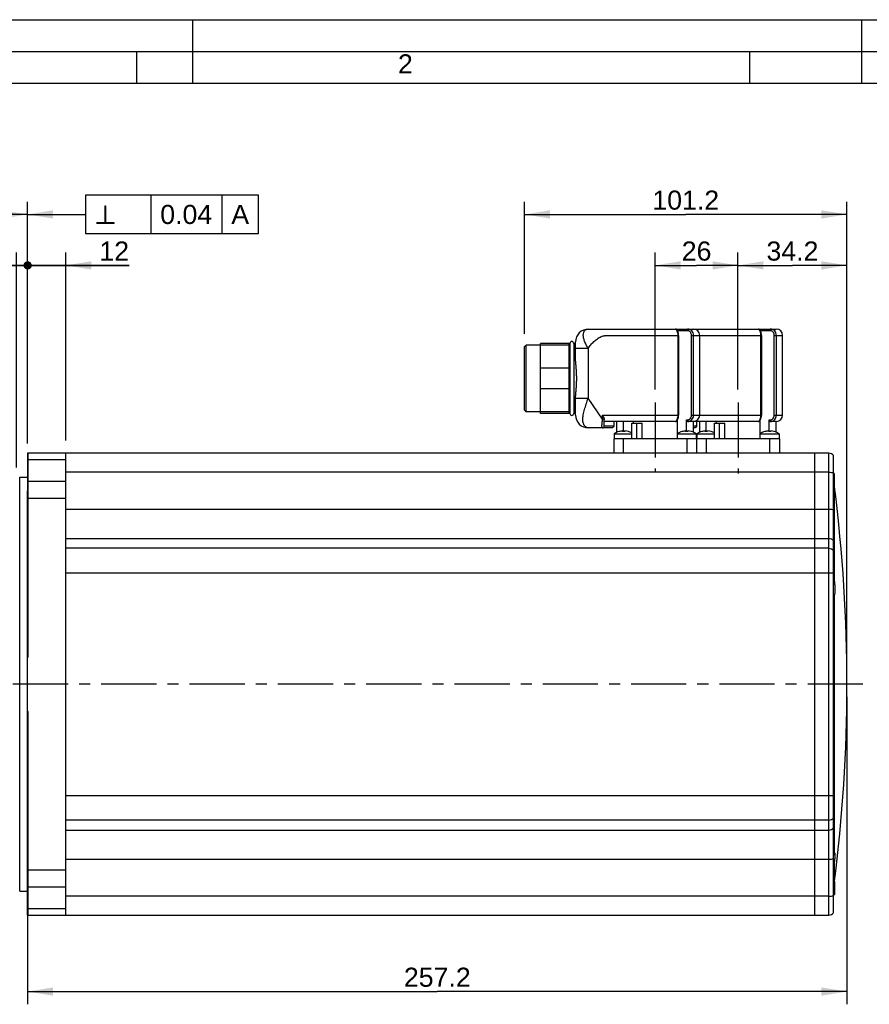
# Model space of a CAD drawing. Header units: millimetres. Extents: x 0 to 420, y 0 to 297.
# Tile 27 of 44: x 103 to 236, y 142 to 297. Entities that reach past the tile are written whole.
import ezdxf

# ---------------------------------------------------------------- set-up
doc = ezdxf.new("R2010")
doc.units = ezdxf.units.MM
doc.header["$LTSCALE"] = 23.1
doc.linetypes.add('CENTER', pattern=[0.6, 0.375, -0.075, 0.075, -0.075])
doc.layers.get('0').update_dxf_attribs({"linetype": 'CONTINUOUS'})
for name, color, linetype in [('AXIS', 7, 'CONTINUOUS'), ('COMPONENTS', 7, 'CONTINUOUS'), ('DETAIL', 7, 'CONTINUOUS'), ('DIMENSION', 7, 'CONTINUOUS')]:
    doc.layers.add(name, color=color, linetype=linetype)
doc.styles.get("Standard").update_dxf_attribs({"font": 'arial.ttf'})
doc.styles.add('TEXTSTYLE_2', font='arial.ttf')
doc.styles.add('TEXTSTYLE_4', font='gdt')
doc.dimstyles.new('DIMSTYLE_1', dxfattribs={"dimtxt": 3, "dimasz": 4, "dimexe": 0.18, "dimexo": 0.0625, "dimgap": 0.09, "dimtad": 1, "dimlfac": 2, "dimdsep": 46, "dimtxsty": 'STANDARD', "dimblk": '_FILLED', "dimblk1": '_FILLED', "dimblk2": '_FILLED', "dimcen": 0.09, "dimadec": 0, "dimazin": 0, "dimtp": 0.1, "dimtm": 0.1, "dimtfac": 1, "dimtofl": 0, "dimtmove": 0, "dimatfit": 3, "dimldrblk": '_FILLED', "dimfxl": 1, "dimtolj": 1, "dimarcsym": 0})
doc.dimstyles.new('DIMSTYLE_2', dxfattribs={"dimtxt": 3, "dimasz": 4, "dimexe": 0.18, "dimexo": 0.0625, "dimgap": 0.09, "dimtad": 1, "dimlfac": 2, "dimdsep": 46, "dimtxsty": 'STANDARD', "dimblk": '_FILLED', "dimblk1": '_FILLED', "dimblk2": '_FILLED', "dimcen": 0.09, "dimadec": 0, "dimazin": 0, "dimtp": 0.2, "dimtm": 0.2, "dimtfac": 1, "dimtofl": 0, "dimtmove": 0, "dimatfit": 3, "dimldrblk": '_FILLED', "dimfxl": 1, "dimtolj": 1, "dimarcsym": 0})
doc.dimstyles.new('DIMSTYLE_3', dxfattribs={"dimtxt": 3, "dimasz": 4, "dimexe": 0.18, "dimexo": 0.0625, "dimgap": 0.09, "dimtad": 1, "dimlfac": 2, "dimdsep": 46, "dimtxsty": 'STANDARD', "dimblk": '_FILLED', "dimblk1": '_FILLED', "dimblk2": '_FILLED', "dimcen": 0.09, "dimadec": 0, "dimazin": 0, "dimtp": 0.5, "dimtm": 0.5, "dimtfac": 1, "dimtofl": 0, "dimtmove": 0, "dimatfit": 3, "dimldrblk": '_FILLED', "dimfxl": 1, "dimtolj": 1, "dimarcsym": 0})
doc.dimstyles.new('DIMSTYLE_4', dxfattribs={"dimtxt": 3, "dimasz": 4, "dimexe": 0.18, "dimexo": 0.0625, "dimgap": 0.09, "dimtad": 1, "dimlfac": 2, "dimdsep": 46, "dimtxsty": 'STANDARD', "dimblk": '_FILLED', "dimblk1": '_FILLED', "dimblk2": '_FILLED', "dimcen": 0.09, "dimadec": 0, "dimazin": 0, "dimtp": 0.3, "dimtm": 0.3, "dimtfac": 1, "dimtofl": 0, "dimtmove": 0, "dimatfit": 3, "dimldrblk": '_FILLED', "dimfxl": 1, "dimtolj": 1, "dimarcsym": 0})
doc.dimstyles.get("Standard").update_dxf_attribs({"dimtxt": 3, "dimasz": 4, "dimexe": 0.18, "dimexo": 0.0625, "dimgap": 0.09, "dimtad": 1, "dimdec": 3, "dimdsep": 46, "dimtxsty": 'STANDARD', "dimblk": '_FILLED', "dimblk1": '_FILLED', "dimblk2": '_FILLED', "dimcen": 0.09, "dimadec": 0, "dimazin": 0, "dimtol": 1, "dimtp": 0.001, "dimtm": 0.001, "dimtfac": 1, "dimtdec": 3, "dimtofl": 0, "dimtmove": 0, "dimatfit": 3, "dimldrblk": '_FILLED', "dimfxl": 1, "dimtolj": 1, "dimarcsym": 0})

# ---------------------------------------------------------------- blocks, each defined once
blk = doc.blocks.new('_FILLED')
at = {"color": 0, "linetype": 'BYBLOCK'}
blk.add_solid([(0, 0), (-1, 0.1625), (-1, -0.1625)], dxfattribs=at)
blk = doc.blocks.new('_DOT')
at = {"color": 0, "linetype": 'BYBLOCK'}
blk.add_line((-0.1625, 0), (-1, 0), dxfattribs=at)
at = {"color": 0, "linetype": 'BYBLOCK', "const_width": 0.1625}
blk.add_lwpolyline([(-0.08125, 0, 1), (0.08125, 0, 1)], format="xyb", close=True, dxfattribs=at)
blk = doc.blocks.new('*D0')
at = {"layer": 'DIMENSION', "color": 2, "linetype": 'CONTINUOUS'}
for p, q in [((102.38, 226.68), (102.38, 260.43)), ((104.13, 230.64), (104.13, 260.43)), ((102.38, 258.43), (91.91, 258.43)), ((91.91, 258.43), (103.26, 258.43)), ((110.13, 258.43), (103.26, 258.43)), ((104.13, 258.43), (110.13, 258.43))]:
    blk.add_line(p, q, dxfattribs=at)
at = {"layer": 'DIMENSION', "color": 2, "linetype": 'CONTINUOUS', "xscale": 4, "yscale": 4, "zscale": 4}
blk.add_blockref('_FILLED', (102.38, 258.43), dxfattribs=at)
at = {"layer": 'DIMENSION', "color": 2, "linetype": 'CONTINUOUS', "xscale": 4, "yscale": 4, "zscale": 4, "rotation": 180}
blk.add_blockref('_DOT', (104.13, 258.43), dxfattribs=at)
at = {"layer": 'DIMENSION', "color": 2, "linetype": 'CONTINUOUS', "insert": (97.73, 262.18), "char_height": 3, "width": 5.8216, "attachment_point": 3, "line_spacing_factor": 0.9}
blk.add_mtext('3.5', dxfattribs=at)
blk = doc.blocks.new('*D1')
at = {"layer": 'DIMENSION', "color": 2, "linetype": 'CONTINUOUS'}
for p, q in [((104.13, 230.46), (104.13, 260.43)), ((110.13, 230.93), (110.13, 260.43)), ((104.13, 258.43), (98.13, 258.43)), ((98.13, 258.43), (107.13, 258.43)), ((120.06, 258.43), (107.13, 258.43)), ((110.13, 258.43), (120.06, 258.43))]:
    blk.add_line(p, q, dxfattribs=at)
at = {"layer": 'DIMENSION', "color": 2, "linetype": 'CONTINUOUS', "xscale": 4, "yscale": 4, "zscale": 4}
blk.add_blockref('_DOT', (104.13, 258.43), dxfattribs=at)
at = {"layer": 'DIMENSION', "color": 2, "linetype": 'CONTINUOUS', "xscale": 4, "yscale": 4, "zscale": 4, "rotation": 180}
blk.add_blockref('_FILLED', (110.13, 258.43), dxfattribs=at)
at = {"layer": 'DIMENSION', "color": 2, "linetype": 'CONTINUOUS', "insert": (115.39, 262.18), "char_height": 3, "width": 4.6617, "attachment_point": 1, "line_spacing_factor": 0.9}
blk.add_mtext('12', dxfattribs=at)
blk = doc.blocks.new('*D6')
at = {"layer": 'DIMENSION', "color": 2, "linetype": 'CONTINUOUS'}
for p, q in [((79.13, 200.39), (79.13, 268.43)), ((104.13, 230.46), (104.13, 268.43)), ((79.13, 266.43), (91.63, 266.43)), ((104.13, 266.43), (91.63, 266.43))]:
    blk.add_line(p, q, dxfattribs=at)
at = {"layer": 'DIMENSION', "color": 2, "linetype": 'CONTINUOUS', "xscale": 4, "yscale": 4, "zscale": 4, "rotation": 180}
blk.add_blockref('_FILLED', (79.13, 266.43), dxfattribs=at)
at = {"layer": 'DIMENSION', "color": 2, "linetype": 'CONTINUOUS', "xscale": 4, "yscale": 4, "zscale": 4}
blk.add_blockref('_FILLED', (104.13, 266.43), dxfattribs=at)
at = {"layer": 'DIMENSION', "color": 2, "linetype": 'CONTINUOUS', "insert": (91.63, 270.18), "char_height": 3, "width": 4.6617, "attachment_point": 2, "line_spacing_factor": 0.9}
blk.add_mtext('50', dxfattribs=at)
blk = doc.blocks.new('*D8')
at = {"layer": 'DIMENSION', "color": 2, "linetype": 'CONTINUOUS'}
for p, q in [((232.73, 190.68), (232.73, 142.43)), ((104.13, 157.42), (104.13, 142.43)), ((104.13, 144.43), (168.43, 144.43)), ((232.73, 144.43), (168.43, 144.43))]:
    blk.add_line(p, q, dxfattribs=at)
at = {"layer": 'DIMENSION', "color": 2, "linetype": 'CONTINUOUS', "xscale": 4, "yscale": 4, "zscale": 4, "rotation": 180}
blk.add_blockref('_FILLED', (104.13, 144.43), dxfattribs=at)
at = {"layer": 'DIMENSION', "color": 2, "linetype": 'CONTINUOUS', "xscale": 4, "yscale": 4, "zscale": 4}
blk.add_blockref('_FILLED', (232.73, 144.43), dxfattribs=at)
at = {"layer": 'DIMENSION', "color": 2, "linetype": 'CONTINUOUS', "insert": (168.43, 148.18), "char_height": 3, "width": 10.4833, "attachment_point": 2, "line_spacing_factor": 0.9}
blk.add_mtext('257.2', dxfattribs=at)
blk = doc.blocks.new('*D9')
at = {"layer": 'DIMENSION', "color": 2, "linetype": 'CONTINUOUS'}
for p, q in [((215.63, 238.93), (215.63, 260.43)), ((232.73, 194.68), (232.73, 260.43)), ((215.63, 258.43), (224.18, 258.43)), ((232.73, 258.43), (224.18, 258.43))]:
    blk.add_line(p, q, dxfattribs=at)
at = {"layer": 'DIMENSION', "color": 2, "linetype": 'CONTINUOUS', "xscale": 4, "yscale": 4, "zscale": 4, "rotation": 180}
blk.add_blockref('_FILLED', (215.63, 258.43), dxfattribs=at)
at = {"layer": 'DIMENSION', "color": 2, "linetype": 'CONTINUOUS', "xscale": 4, "yscale": 4, "zscale": 4}
blk.add_blockref('_FILLED', (232.73, 258.43), dxfattribs=at)
at = {"layer": 'DIMENSION', "color": 2, "linetype": 'CONTINUOUS', "insert": (224.18, 262.18), "char_height": 3, "width": 8.1524, "attachment_point": 2, "line_spacing_factor": 0.9}
blk.add_mtext('34.2', dxfattribs=at)
blk = doc.blocks.new('*D10')
at = {"layer": 'DIMENSION', "color": 2, "linetype": 'CONTINUOUS'}
for p, q in [((202.63, 238.93), (202.63, 260.43)), ((215.63, 238.93), (215.63, 260.43)), ((202.63, 258.43), (209.13, 258.43)), ((215.63, 258.43), (209.13, 258.43))]:
    blk.add_line(p, q, dxfattribs=at)
at = {"layer": 'DIMENSION', "color": 2, "linetype": 'CONTINUOUS', "xscale": 4, "yscale": 4, "zscale": 4, "rotation": 180}
blk.add_blockref('_FILLED', (202.63, 258.43), dxfattribs=at)
at = {"layer": 'DIMENSION', "color": 2, "linetype": 'CONTINUOUS', "xscale": 4, "yscale": 4, "zscale": 4}
blk.add_blockref('_FILLED', (215.63, 258.43), dxfattribs=at)
at = {"layer": 'DIMENSION', "color": 2, "linetype": 'CONTINUOUS', "insert": (209.13, 262.18), "char_height": 3, "width": 4.6617, "attachment_point": 2, "line_spacing_factor": 0.9}
blk.add_mtext('26', dxfattribs=at)
blk = doc.blocks.new('*D11')
at = {"layer": 'DIMENSION', "color": 2, "linetype": 'CONTINUOUS'}
for p, q in [((182.13, 247.68), (182.13, 268.43)), ((232.73, 194.68), (232.73, 268.43)), ((182.13, 266.43), (207.43, 266.43)), ((232.73, 266.43), (207.43, 266.43))]:
    blk.add_line(p, q, dxfattribs=at)
at = {"layer": 'DIMENSION', "color": 2, "linetype": 'CONTINUOUS', "xscale": 4, "yscale": 4, "zscale": 4, "rotation": 180}
blk.add_blockref('_FILLED', (182.13, 266.43), dxfattribs=at)
at = {"layer": 'DIMENSION', "color": 2, "linetype": 'CONTINUOUS', "xscale": 4, "yscale": 4, "zscale": 4}
blk.add_blockref('_FILLED', (232.73, 266.43), dxfattribs=at)
at = {"layer": 'DIMENSION', "color": 2, "linetype": 'CONTINUOUS', "insert": (207.43, 270.18), "char_height": 3, "width": 10.4833, "attachment_point": 2, "line_spacing_factor": 0.9}
blk.add_mtext('101.2', dxfattribs=at)

msp = doc.modelspace()

# ---------------------------------------------------------------- linework, layer by layer
at = {"color": 2, "linetype": 'CONTINUOUS'}
for p, q in [((0, 297), (420, 297)), ((130, 297), (130, 287)), ((235, 297), (235, 287)), ((20, 292), (415, 292)), ((121.25, 287), (121.25, 292)), ((217.5, 287), (217.5, 292))]:
    msp.add_line(p, q, dxfattribs=at)
at = {"color": 7, "linetype": 'CONTINUOUS'}
msp.add_line((410, 287), (25, 287), dxfattribs=at)
at = {"layer": 'AXIS', "color": 2, "linetype": 'CENTER'}
for p, q in [((202.63062, 236.92842), (202.63062, 225.94584)), ((215.63062, 236.92842), (215.63062, 225.7822)), ((235.23095, 192.67842), (76.13062, 192.67842))]:
    msp.add_line(p, q, dxfattribs=at)
at = {"layer": 'COMPONENTS', "color": 7, "linetype": 'CONTINUOUS'}
for p, q in [((192.13062, 248.42842), (221.63062, 248.42842)), ((206.30892, 247.42842), (206.30892, 234.92842)), ((209.63062, 234.92842), (209.63062, 247.42842)), ((219.30892, 247.42842), (219.30892, 234.92842)), ((222.63062, 234.92842), (222.63062, 247.42842)), ((182.13062, 245.67841), (182.38062, 245.92841)), ((182.38062, 235.42842), (182.38062, 245.92842)), ((184.63062, 245.92842), (182.38062, 245.92842)), ((184.63062, 235.17842), (184.63062, 246.17842)), ((189.25562, 246.17842), (184.63062, 246.17842)), ((189.13062, 235.17842), (189.13062, 246.17842)), ((189.25562, 246.17842), (189.25562, 235.17842)), ((189.85562, 246.17842), (189.85562, 235.17842)), ((190.13062, 246.17842), (189.85562, 246.17842)), ((190.13062, 243.38167), (190.13062, 246.42842)), ((182.13062, 235.6785), (182.13062, 245.67833)), ((189.13062, 242.31778), (184.63062, 242.31778)), ((189.13062, 239.03906), (184.63062, 239.03906)), ((190.13062, 234.92842), (190.13062, 237.97516)), ((182.13062, 235.67842), (182.38062, 235.42842)), ((184.63062, 235.42842), (182.38062, 235.42842)), ((189.25562, 235.17842), (184.63062, 235.17842)), ((190.13062, 235.17842), (189.85562, 235.17842)), ((194.63062, 233.17842), (194.63062, 234.26111)), ((205.83456, 233.92842), (194.63062, 233.92842)), ((196.13062, 233.92842), (196.13062, 233.17842)), ((196.63062, 232.23086), (196.63062, 233.92842)), ((197.65308, 232.34562), (197.65308, 233.92842)), ((198.96522, 233.67842), (200.58445, 233.67842)), ((198.96522, 231.17842), (198.96522, 233.67842)), ((199.23001, 233.67842), (199.23001, 233.92842)), ((199.67882, 233.67842), (199.67882, 231.17842)), ((200.58445, 231.17842), (200.58445, 233.67842)), ((205.84246, 233.92854), (205.83456, 233.92842)), ((206.08076, 234.07967), (206.08076, 231.97842)), ((207.53943, 232.34528), (207.53943, 234.19273)), ((218.83456, 233.92842), (207.70356, 233.92842)), ((208.63062, 232.23049), (208.63062, 233.92842)), ((209.13062, 233.92842), (209.13062, 233.17842)), ((209.63062, 232.23086), (209.63062, 233.92842)), ((210.65308, 232.34562), (210.65308, 233.92842)), ((211.96522, 233.67842), (213.58445, 233.67842)), ((211.96522, 231.17842), (211.96522, 233.67842)), ((212.23001, 233.67842), (212.23001, 233.92842)), ((212.67882, 233.67842), (212.67882, 231.17842)), ((213.58445, 231.17842), (213.58445, 233.67842)), ((218.8353, 233.92843), (218.83456, 233.92842)), ((219.08076, 234.07967), (219.08076, 231.97842)), ((220.53943, 232.34528), (220.53943, 234.19273)), ((221.63062, 233.92842), (220.70356, 233.92842)), ((221.63062, 232.23049), (221.63062, 233.92842)), ((195.80633, 232.92842), (192.13062, 232.92842)), ((196.18021, 231.97842), (198.96522, 231.97842)), ((196.18021, 231.97842), (196.18021, 231.17842)), ((196.94703, 232.33966), (196.9445, 232.34562)), ((197.49691, 232.33966), (197.48662, 232.43684)), ((197.87379, 232.43684), (197.8635, 232.33966)), ((198.41591, 232.34562), (198.41338, 232.33966)), ((206.08021, 231.97842), (209.08021, 231.97842)), ((206.08021, 231.97842), (206.08021, 231.17842)), ((206.84703, 232.33966), (206.8445, 232.34562)), ((207.39691, 232.33966), (207.38662, 232.43684)), ((207.77379, 232.43684), (207.7635, 232.33966)), ((208.31591, 232.34562), (208.31338, 232.33966)), ((208.80633, 232.92842), (208.63062, 232.92842)), ((209.08021, 231.97842), (209.08021, 231.17842)), ((209.18021, 231.97842), (211.96522, 231.97842)), ((209.18021, 231.97842), (209.18021, 231.17842)), ((209.94703, 232.33966), (209.9445, 232.34562)), ((210.49691, 232.33966), (210.48662, 232.43684)), ((210.87379, 232.43684), (210.8635, 232.33966)), ((211.41591, 232.34562), (211.41338, 232.33966)), ((219.08021, 231.97842), (222.08021, 231.97842)), ((219.08021, 231.97842), (219.08021, 231.17842)), ((219.84703, 232.33966), (219.8445, 232.34562)), ((220.39691, 232.33966), (220.38662, 232.43684)), ((220.77379, 232.43684), (220.7635, 232.33966)), ((221.31591, 232.34562), (221.31338, 232.33966)), ((222.08021, 231.97842), (222.08021, 231.17842)), ((222.13062, 231.17842), (196.13062, 231.17842)), ((196.13062, 231.17842), (196.13062, 228.92842)), ((209.13062, 231.17842), (209.13062, 228.92842)), ((222.13062, 231.17842), (222.13062, 228.92842)), ((104.13062, 228.92842), (104.13062, 223.14628)), ((229.88062, 228.92842), (104.13062, 228.92842)), ((104.23062, 196.9431), (104.23062, 228.92842)), ((110.13062, 156.42842), (110.13062, 228.92842)), ((227.63062, 228.92842), (227.63062, 156.42842)), ((230.63062, 156.76698), (230.63062, 228.58985)), ((104.23062, 225.93855), (104.13062, 225.93855)), ((102.88062, 160.17842), (102.88062, 225.17842)), ((102.88062, 225.17842), (104.13062, 225.17842)), ((230.78062, 222.66473), (230.78062, 225.66473)), ((104.13062, 156.42842), (104.13062, 223.05294)), ((104.23062, 223.05294), (104.13062, 223.05294)), ((104.23062, 212.91794), (104.13062, 212.91794)), ((104.23062, 207.71215), (104.13062, 207.71215)), ((104.23062, 196.9431), (104.13062, 196.9431)), ((104.23062, 188.41374), (104.13062, 188.41374)), ((104.23062, 156.42842), (104.23062, 188.41374)), ((104.23062, 177.64468), (104.13062, 177.64468)), ((230.78062, 173.72531), (230.78062, 176.72523)), ((104.23062, 172.43889), (104.13062, 172.43889)), ((104.23062, 162.3039), (104.13062, 162.3039)), ((230.78062, 161.71185), (230.78062, 159.69211)), ((102.88062, 160.17842), (104.13062, 160.17842)), ((104.23062, 159.41828), (104.13062, 159.41828)), ((104.13062, 156.42842), (229.88062, 156.42842))]:
    msp.add_line(p, q, dxfattribs=at)
at = {"layer": 'COMPONENTS', "color": 9, "linetype": 'CONTINUOUS'}
for p, q in [((202.48985, 247.42842), (206.30892, 247.42842)), ((207.68594, 248.17842), (206.13808, 248.17842)), ((206.18589, 247.42842), (206.18589, 234.92842)), ((208.32162, 247.42842), (209.63062, 247.42842)), ((208.32162, 234.92842), (208.32162, 247.42842)), ((208.66054, 234.92842), (208.66054, 247.42842)), ((209.63062, 247.42842), (215.48985, 247.42842)), ((215.48985, 247.42842), (219.30892, 247.42842)), ((220.68594, 248.17842), (219.13808, 248.17842)), ((219.18589, 247.42842), (219.18589, 234.92842)), ((221.32162, 247.42842), (222.63062, 247.42842)), ((221.32162, 234.92842), (221.32162, 247.42842)), ((221.66054, 234.92842), (221.66054, 247.42842)), ((190.13062, 245.42486), (192.0904, 245.42486)), ((192.0904, 245.42501), (192.0904, 237.59757)), ((190.13062, 237.59762), (192.0904, 237.59762)), ((194.37559, 234.29679), (192.0904, 237.59757)), ((194.37559, 234.92842), (206.30892, 234.92842)), ((194.37559, 234.29679), (194.37559, 234.92842)), ((194.62878, 234.29679), (194.37559, 234.29679)), ((208.32162, 234.92842), (219.30892, 234.92842)), ((221.32162, 234.92842), (222.63062, 234.92842)), ((196.13062, 233.17842), (194.63062, 233.17842)), ((209.13062, 233.17842), (208.63062, 233.17842)), ((197.63062, 231.17842), (197.63062, 228.92842)), ((207.58021, 231.17842), (207.58021, 228.92842)), ((210.63062, 231.17842), (210.63062, 228.92842)), ((220.58021, 231.17842), (220.58021, 228.92842)), ((229.88062, 156.42842), (229.88062, 228.92842)), ((110.13062, 227.89393), (104.23062, 227.89393)), ((229.88062, 225.96369), (110.13062, 225.96369)), ((104.23062, 224.55501), (110.13062, 224.55501)), ((230.74459, 222.61464), (230.74459, 208.95402)), ((104.23062, 221.87067), (110.13062, 221.87067)), ((110.13062, 220.16323), (229.88062, 220.16323)), ((110.13062, 215.56704), (229.88062, 215.56704)), ((229.88062, 214.01281), (110.13062, 214.01281)), ((110.13062, 210.14911), (230.63062, 210.14911)), ((230.74459, 206.69283), (230.74459, 176.77603)), ((110.13062, 175.20772), (230.63062, 175.20772)), ((230.74459, 173.67451), (230.74459, 165.9828)), ((229.88062, 171.34402), (110.13062, 171.34402)), ((110.13062, 169.78979), (229.88062, 169.78979)), ((110.13062, 165.1936), (229.88062, 165.1936)), ((230.74459, 164.7294), (230.74459, 161.4126)), ((110.13062, 163.48617), (104.23062, 163.48617)), ((110.13062, 160.80182), (104.23062, 160.80182)), ((229.88062, 159.39314), (110.13062, 159.39314)), ((104.23062, 157.4629), (110.13062, 157.4629))]:
    msp.add_line(p, q, dxfattribs=at)
at = {"layer": 'COMPONENTS', "color": 2, "linetype": 'CONTINUOUS'}
for p, q in [((189.13062, 245.92842), (184.63062, 245.92842)), ((189.13062, 235.42842), (184.63062, 235.42842))]:
    msp.add_line(p, q, dxfattribs=at)
at = {"layer": 'COMPONENTS', "color": 7, "linetype": 'CONTINUOUS'}
for points in [[(206.30891, 247.42842), (206.30852, 247.46518), (206.30707, 247.5089), (206.30459, 247.55193), (206.30113, 247.59418), (206.29673, 247.63562), (206.29146, 247.67617), (206.28538, 247.71577), (206.27857, 247.75441), (206.27107, 247.79203), (206.26295, 247.82858), (206.25427, 247.86406), (206.2451, 247.89841), (206.23552, 247.93157), (206.22558, 247.96354), (206.21536, 247.99427), (206.2049, 248.02372), (206.19429, 248.05189), (206.18358, 248.07875), (206.17284, 248.10428), (206.1621, 248.12853), (206.15141, 248.15146), (206.14081, 248.17309), (206.13031, 248.19353), (206.11992, 248.2128), (206.10969, 248.23088), (206.09959, 248.24786), (206.08963, 248.26378), (206.07978, 248.27868), (206.06993, 248.29276), (206.0601, 248.30597), (206.05013, 248.31852), (206.0395, 248.33095), (206.02792, 248.34337), (206.01526, 248.35566), (206.00101, 248.36799), (205.98466, 248.38034), (205.9661, 248.39227), (205.94545, 248.40322), (205.92268, 248.41276), (205.89765, 248.42049), (205.87055, 248.42584), (205.84159, 248.42829), (205.8366, 248.42838)], [(219.30891, 247.42842), (219.30852, 247.46518), (219.30707, 247.5089), (219.30459, 247.55193), (219.30113, 247.59418), (219.29673, 247.63562), (219.29146, 247.67617), (219.28538, 247.71577), (219.27857, 247.75441), (219.27107, 247.79203), (219.26295, 247.82858), (219.25427, 247.86406), (219.2451, 247.89841), (219.23552, 247.93157), (219.22558, 247.96354), (219.21536, 247.99427), (219.2049, 248.02372), (219.19429, 248.05189), (219.18358, 248.07875), (219.17284, 248.10428), (219.1621, 248.12853), (219.15141, 248.15146), (219.14081, 248.17309), (219.13031, 248.19353), (219.11992, 248.2128), (219.10969, 248.23088), (219.09959, 248.24786), (219.08963, 248.26378), (219.07978, 248.27868), (219.06993, 248.29276), (219.0601, 248.30597), (219.05013, 248.31852), (219.0395, 248.33095), (219.02792, 248.34337), (219.01526, 248.35566), (219.00101, 248.36799), (218.98466, 248.38034), (218.9661, 248.39227), (218.94545, 248.40322), (218.92268, 248.41276), (218.89765, 248.42049), (218.87055, 248.42584), (218.84159, 248.42829), (218.8366, 248.42838)], [(205.84246, 233.92854), (205.87199, 233.93118), (205.8998, 233.93688), (205.92558, 233.94513), (205.94903, 233.95534), (205.97035, 233.9671), (205.98953, 233.97998), (206.00637, 233.9933), (206.02092, 234.00652), (206.03389, 234.01972), (206.04593, 234.03327), (206.0573, 234.04723), (206.06819, 234.06167), (206.07899, 234.07699), (206.08975, 234.09325), (206.10053, 234.11052), (206.1115, 234.12907), (206.12264, 234.14899), (206.13395, 234.17027), (206.14545, 234.19308), (206.15711, 234.21746), (206.16885, 234.2434), (206.18063, 234.27093), (206.19238, 234.30004), (206.20402, 234.3307), (206.21546, 234.36287), (206.22661, 234.3965), (206.23739, 234.43153), (206.24771, 234.46792), (206.25749, 234.50557), (206.26665, 234.54445), (206.27511, 234.58451), (206.28278, 234.62568), (206.2896, 234.66789), (206.2955, 234.71108), (206.30041, 234.75518), (206.30425, 234.80007), (206.30697, 234.8457), (206.30853, 234.89194), (206.30891, 234.92842)], [(218.8353, 233.92842), (218.84246, 233.92854), (218.87199, 233.93118), (218.8998, 233.93688), (218.92558, 233.94513), (218.94903, 233.95534), (218.97035, 233.9671), (218.98953, 233.97998), (219.00637, 233.9933), (219.02092, 234.00652), (219.03389, 234.01972), (219.04593, 234.03327), (219.0573, 234.04723), (219.06819, 234.06167), (219.07899, 234.07699), (219.08975, 234.09325), (219.10053, 234.11052), (219.1115, 234.12907), (219.12264, 234.14899), (219.13395, 234.17027), (219.14545, 234.19308), (219.15711, 234.21746), (219.16885, 234.2434), (219.18063, 234.27093), (219.19238, 234.30004), (219.20402, 234.3307), (219.21546, 234.36287), (219.22661, 234.3965), (219.23739, 234.43153), (219.24771, 234.46792), (219.25749, 234.50557), (219.26665, 234.54445), (219.27511, 234.58451), (219.28278, 234.62568), (219.2896, 234.66789), (219.2955, 234.71108), (219.30041, 234.75518), (219.30425, 234.80007), (219.30697, 234.8457), (219.30853, 234.89194), (219.30891, 234.92842)]]:
    msp.add_lwpolyline(points, dxfattribs=at)
for centre, radius, start, end in [((192.13062, 246.42842), 2, 89.9999872, 180), ((208.63062, 247.42842), 1, 0, 90), ((221.63062, 247.42842), 1, 0, 90), ((189.55562, 246.17842), 0.3, 0, 180), ((189.55562, 235.17842), 0.3, 180, 360), ((192.13062, 234.92842), 2, 179.9999952, 270), ((208.63062, 234.92842), 1, 270, 360), ((221.63062, 234.92842), 1, 270, 360), ((194.38062, 233.17842), 0.25, 270, 0.0001566), ((197.68021, 229.8353), 2.6159, 106.3853601, 124.9888075), ((197.6801, 229.81594), 2.62803, 94.2219722, 106.1971165), ((197.68021, 229.52406), 2.82156, 86.2751906, 93.7248094), ((197.68022, 229.81506), 2.62891, 85.286342, 85.7775418), ((197.68031, 229.81591), 2.62806, 74.6643901, 85.2867463), ((197.68085, 229.81811), 2.6258, 73.8009735, 74.6630084), ((197.68021, 229.8353), 2.6159, 60.5723521, 73.6146399), ((207.58021, 229.8353), 2.6159, 106.3853601, 124.9888075), ((207.5801, 229.81594), 2.62803, 94.2219722, 106.1971165), ((207.58021, 229.52406), 2.82156, 86.2751906, 93.7248094), ((207.58022, 229.81506), 2.62891, 85.286342, 85.7775418), ((207.58031, 229.81591), 2.62806, 74.6643901, 85.2867463), ((207.58085, 229.81811), 2.6258, 73.8009735, 74.6630084), ((207.58021, 229.8353), 2.6159, 55.0111925, 73.6146399), ((210.68021, 229.8353), 2.6159, 106.3853601, 124.9888075), ((210.6801, 229.81594), 2.62803, 94.2219722, 106.1971165), ((210.68021, 229.52406), 2.82156, 86.2751906, 93.7248094), ((210.68022, 229.81506), 2.62891, 85.286342, 85.7775418), ((210.68031, 229.81591), 2.62806, 74.6643901, 85.2867463), ((210.68085, 229.81811), 2.6258, 73.8009735, 74.6630084), ((210.68021, 229.8353), 2.6159, 60.5723521, 73.6146399), ((220.58021, 229.8353), 2.6159, 106.3853601, 124.9888075), ((220.5801, 229.81594), 2.62803, 94.2219722, 106.1971165), ((220.58021, 229.52406), 2.82156, 86.2751906, 93.7248094), ((220.58022, 229.81506), 2.62891, 85.286342, 85.7775418), ((220.58031, 229.81591), 2.62806, 74.6643901, 85.2867463), ((220.58085, 229.81811), 2.6258, 73.8009735, 74.6630084), ((220.58021, 229.8353), 2.6159, 55.0111925, 73.6146399), ((229.88062, 227.92842), 1, 41.4096221, 90), ((228.54937, 224.16473), 2.68858, 33.9117135, 39.2637186), ((228.54937, 224.16473), 2.68858, 320.7362814, 326.0882865), ((-14.36938, 192.67842), 247.1, 352.7308208, 7.1992904), ((228.54937, 175.22527), 2.68858, 33.9117135, 39.2637186), ((228.54937, 175.22527), 2.68858, 320.7362814, 326.0882865), ((224.96164, 166.06707), 5.88022, 357.6304462, 358.2673533), ((230.62059, 161.42842), 0.125, 270, 352.7308208), ((228.54937, 161.19211), 2.68858, 320.7362814, 326.0882865), ((229.88062, 157.42842), 1, 270, 318.5903779)]:
    msp.add_arc(centre, radius, start, end, dxfattribs=at)
at = {"layer": 'COMPONENTS', "color": 9, "linetype": 'CONTINUOUS'}
for points, knots in [([(192.09034, 245.42494), (191.98938, 245.60507), (191.79392, 245.95966), (191.54736, 246.49284), (191.38501, 247.00887), (191.32645, 247.48267), (191.37552, 247.83717), (191.47714, 248.06437), (191.57538, 248.1995), (191.69522, 248.3043), (191.87578, 248.40146), (192.02997, 248.4284), (192.13062, 248.42842)], [0, 0, 0, 0, 0.172620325, 0.338396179, 0.490308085, 0.622992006, 0.734763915, 0.783949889, 0.829751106, 0.873340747, 0.915864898, 1, 1, 1, 1]), ([(192.0904, 245.42501), (192.22899, 245.61115), (192.51871, 245.97432), (192.99958, 246.47917), (193.53851, 246.92236), (194.0474, 247.20974), (194.43267, 247.34068), (194.65913, 247.39199), (194.80279, 247.41301), (194.91834, 247.42395), (195.03433, 247.4288), (195.23743, 247.4282), (195.52751, 247.4285), (195.87563, 247.4284), (196.22375, 247.42842), (196.57186, 247.42841), (197.03602, 247.42842), (197.61621, 247.42842), (198.54453, 247.42842), (199.70492, 247.42842), (201.09738, 247.42842), (202.02569, 247.42842), (202.48985, 247.42842)], [0, 0, 0, 0, 0.06250903, 0.125004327, 0.187471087, 0.249877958, 0.281115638, 0.296741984, 0.312370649, 0.320184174, 0.327998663, 0.343626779, 0.374882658, 0.406138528, 0.437394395, 0.468650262, 0.499906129, 0.562417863, 0.624929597, 0.749953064, 0.874976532, 1, 1, 1, 1]), ([(205.83456, 248.42842), (205.84981, 248.42841), (205.88772, 248.40667), (205.93809, 248.35011), (205.9963, 248.25939), (206.08039, 248.08267), (206.16224, 247.80267), (206.18587, 247.55837), (206.18589, 247.42842)], [0, 0, 0, 0, 0.041661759, 0.110517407, 0.208776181, 0.333922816, 0.644908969, 1, 1, 1, 1]), ([(207.68594, 248.17842), (207.68594, 248.21031), (207.68653, 248.25666), (207.68869, 248.31551), (207.6908, 248.35308), (207.69329, 248.38335), (207.69618, 248.4073), (207.69884, 248.41963), (207.70159, 248.42842), (207.70356, 248.42842)], [0, 0, 0, 0, 0.379841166, 0.55161724, 0.702196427, 0.825997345, 0.918586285, 0.976519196, 1, 1, 1, 1]), ([(208.32162, 247.42842), (208.32161, 247.52106), (208.29686, 247.70552), (208.19619, 247.91675), (208.07078, 248.0494), (207.95566, 248.12437), (207.82462, 248.16928), (207.73223, 248.17841), (207.68594, 248.17842)], [0, 0, 0, 0, 0.25329432, 0.501621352, 0.62486112, 0.748427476, 0.873421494, 1, 1, 1, 1]), ([(208.66054, 247.42842), (208.66054, 247.55975), (208.61632, 247.82131), (208.41391, 248.16061), (208.08938, 248.38383), (207.83164, 248.42841), (207.70356, 248.42842)], [0, 0, 0, 0, 0.256051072, 0.505137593, 0.750276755, 1, 1, 1, 1]), ([(218.83456, 248.42842), (218.84981, 248.42841), (218.88772, 248.40667), (218.93809, 248.35011), (218.9963, 248.25939), (219.08039, 248.08267), (219.16224, 247.80267), (219.18587, 247.55837), (219.18589, 247.42842)], [0, 0, 0, 0, 0.041661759, 0.110517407, 0.208776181, 0.333922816, 0.644908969, 1, 1, 1, 1]), ([(220.68594, 248.17842), (220.68594, 248.21031), (220.68653, 248.25666), (220.68869, 248.31551), (220.6908, 248.35308), (220.69329, 248.38335), (220.69618, 248.4073), (220.69884, 248.41963), (220.70159, 248.42842), (220.70356, 248.42842)], [0, 0, 0, 0, 0.379841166, 0.55161724, 0.702196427, 0.825997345, 0.918586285, 0.976519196, 1, 1, 1, 1]), ([(221.32162, 247.42842), (221.32161, 247.52106), (221.29686, 247.70552), (221.19619, 247.91675), (221.07078, 248.0494), (220.95566, 248.12437), (220.82462, 248.16928), (220.73223, 248.17841), (220.68594, 248.17842)], [0, 0, 0, 0, 0.25329432, 0.501621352, 0.62486112, 0.748427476, 0.873421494, 1, 1, 1, 1]), ([(221.66054, 247.42842), (221.66054, 247.55975), (221.61632, 247.82131), (221.41391, 248.16061), (221.08938, 248.38383), (220.83164, 248.42841), (220.70356, 248.42842)], [0, 0, 0, 0, 0.256051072, 0.505137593, 0.750276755, 1, 1, 1, 1]), ([(192.1306, 232.92842), (192.0374, 232.92842), (191.82367, 232.9814), (191.53537, 233.22621), (191.32343, 233.66202), (191.24962, 234.26714), (191.33057, 234.99961), (191.54006, 235.81728), (191.81829, 236.68898), (192.00367, 237.29034), (192.09039, 237.59759)], [0, 0, 0, 0, 0.053917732, 0.122490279, 0.212006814, 0.327678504, 0.470590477, 0.636012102, 0.815301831, 1, 1, 1, 1]), ([(194.3806, 232.92842), (194.36991, 232.92841), (194.35156, 232.93908), (194.33262, 232.96285), (194.30619, 233.012), (194.2806, 233.11217), (194.26962, 233.27737), (194.28269, 233.4938), (194.31251, 233.74572), (194.34638, 234.01728), (194.36644, 234.203), (194.37559, 234.29679)], [0, 0, 0, 0, 0.02277402, 0.040660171, 0.065203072, 0.140722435, 0.258659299, 0.416889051, 0.601976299, 0.799222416, 1, 1, 1, 1]), ([(206.18589, 234.92842), (206.18588, 234.79841), (206.16222, 234.55403), (206.08033, 234.27398), (205.99621, 234.09727), (205.93799, 234.00662), (205.88766, 233.95013), (205.84979, 233.92842), (205.83456, 233.92842)], [0, 0, 0, 0, 0.35522959, 0.666281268, 0.791414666, 0.889620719, 0.95839219, 1, 1, 1, 1]), ([(207.53943, 234.19273), (207.6418, 234.17326), (207.80474, 234.17224), (207.99754, 234.25335), (208.15929, 234.38291), (208.29041, 234.61532), (208.32161, 234.82374), (208.32162, 234.92842)], [0, 0, 0, 0, 0.251936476, 0.376422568, 0.499767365, 0.746926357, 1, 1, 1, 1]), ([(219.18589, 234.92842), (219.18588, 234.79841), (219.16222, 234.55403), (219.08033, 234.27398), (218.99621, 234.09727), (218.93799, 234.00662), (218.88766, 233.95013), (218.84979, 233.92842), (218.83456, 233.92842)], [0, 0, 0, 0, 0.35522959, 0.666281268, 0.791414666, 0.889620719, 0.95839219, 1, 1, 1, 1]), ([(220.53943, 234.19273), (220.6418, 234.17326), (220.80474, 234.17224), (220.99754, 234.25335), (221.15929, 234.38291), (221.29041, 234.61532), (221.32161, 234.82374), (221.32162, 234.92842)], [0, 0, 0, 0, 0.251936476, 0.376422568, 0.499767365, 0.746926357, 1, 1, 1, 1]), ([(229.88062, 225.96369), (230.01798, 225.96369), (230.27021, 225.95053), (230.52037, 225.90842), (230.63062, 225.87607)], [0, 0, 0, 0, 0.544529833, 1, 1, 1, 1]), ([(229.88062, 220.16323), (230.01798, 220.16323), (230.27021, 220.15007), (230.52037, 220.10796), (230.63062, 220.07561)], [0, 0, 0, 0, 0.544529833, 1, 1, 1, 1]), ([(229.88062, 215.56704), (230.0207, 215.56704), (230.30249, 215.50948), (230.53715, 215.34238), (230.63062, 215.24001)], [0, 0, 0, 0, 0.502619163, 1, 1, 1, 1]), ([(229.88062, 214.01281), (230.0207, 214.01281), (230.30249, 213.95526), (230.53715, 213.78816), (230.63062, 213.68579)], [0, 0, 0, 0, 0.502619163, 1, 1, 1, 1]), ([(229.88062, 171.34402), (230.0207, 171.34402), (230.30249, 171.40158), (230.53715, 171.56868), (230.63062, 171.67105)], [0, 0, 0, 0, 0.502619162, 1, 1, 1, 1]), ([(229.88062, 169.78979), (230.0207, 169.78979), (230.30249, 169.84735), (230.53715, 170.01445), (230.63062, 170.11682)], [0, 0, 0, 0, 0.502619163, 1, 1, 1, 1]), ([(229.88062, 165.1936), (230.01798, 165.1936), (230.27021, 165.20676), (230.52037, 165.24887), (230.63062, 165.28123)], [0, 0, 0, 0, 0.544529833, 1, 1, 1, 1]), ([(229.88062, 159.39314), (230.01798, 159.39314), (230.27021, 159.4063), (230.52037, 159.44841), (230.63062, 159.48077)], [0, 0, 0, 0, 0.544529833, 1, 1, 1, 1])]:
    msp.add_open_spline(points, degree=3, knots=knots, dxfattribs=at)
at = {"layer": 'COMPONENTS', "color": 7, "linetype": 'CONTINUOUS'}
for points, knots in [([(190.13062, 243.38165), (190.13062, 243.16942), (190.15181, 242.73369), (190.20401, 242.06868), (190.24921, 241.38001), (190.26095, 240.91354), (190.26095, 240.67842)], [0, 0, 0, 0, 0.235212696, 0.48307708, 0.739412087, 1, 1, 1, 1]), ([(190.26095, 240.67842), (190.26095, 240.44327), (190.24921, 239.97679), (190.204, 239.28811), (190.15181, 238.62312), (190.13062, 238.18741), (190.13062, 237.97518)], [0, 0, 0, 0, 0.260607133, 0.516941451, 0.764793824, 1, 1, 1, 1]), ([(194.37559, 234.92842), (194.42938, 234.82081), (194.50957, 234.663), (194.59539, 234.45221), (194.62375, 234.34749), (194.62878, 234.29679)], [0, 0, 0, 0, 0.52834461, 0.77622105, 1, 1, 1, 1]), ([(207.70356, 233.92842), (207.68317, 233.92842), (207.63762, 233.94599), (207.5864, 234.00534), (207.5491, 234.09036), (207.53943, 234.15728), (207.53943, 234.19273)], [0, 0, 0, 0, 0.181728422, 0.406961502, 0.684040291, 1, 1, 1, 1]), ([(207.70356, 233.92842), (207.83155, 233.92841), (208.0892, 233.97297), (208.41377, 234.19604), (208.61629, 234.5354), (208.66054, 234.79704), (208.66054, 234.92842)], [0, 0, 0, 0, 0.249554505, 0.494710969, 0.743858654, 1, 1, 1, 1]), ([(220.70356, 233.92842), (220.68317, 233.92842), (220.63762, 233.94599), (220.5864, 234.00534), (220.5491, 234.09036), (220.53943, 234.15728), (220.53943, 234.19273)], [0, 0, 0, 0, 0.181728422, 0.406961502, 0.684040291, 1, 1, 1, 1]), ([(220.70356, 233.92842), (220.83155, 233.92841), (221.0892, 233.97297), (221.41377, 234.19604), (221.61629, 234.5354), (221.66054, 234.79704), (221.66054, 234.92842)], [0, 0, 0, 0, 0.249554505, 0.494710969, 0.743858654, 1, 1, 1, 1]), ([(196.13062, 233.17842), (196.13062, 233.13661), (196.10121, 233.05586), (196.01179, 232.97912), (195.911, 232.93736), (195.84075, 232.92842), (195.80633, 232.92842)], [0, 0, 0, 0, 0.279524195, 0.532613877, 0.769890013, 1, 1, 1, 1]), ([(209.13062, 233.17842), (209.13062, 233.13661), (209.10121, 233.05586), (209.01179, 232.97912), (208.911, 232.93736), (208.84075, 232.92842), (208.80633, 232.92842)], [0, 0, 0, 0, 0.279524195, 0.532613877, 0.769890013, 1, 1, 1, 1]), ([(230.74459, 208.95402), (230.74125, 208.97959), (230.71415, 209.0324), (230.65888, 209.0535), (230.63062, 209.05552)], [0, 0, 0, 0, 0.476397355, 1, 1, 1, 1]), ([(230.74459, 208.95402), (230.77669, 208.70817), (230.82164, 208.21228), (230.84106, 207.71474), (230.84106, 207.46511)], [0, 0, 0, 0, 0.498301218, 1, 1, 1, 1]), ([(230.84106, 207.46511), (230.84106, 207.36071), (230.83792, 207.17477), (230.82142, 206.93742), (230.79785, 206.78738), (230.77156, 206.71538), (230.75346, 206.69487), (230.74459, 206.69283)], [0, 0, 0, 0, 0.396506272, 0.704896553, 0.90662367, 0.96541068, 1, 1, 1, 1]), ([(230.63062, 206.69456), (230.64167, 206.69451), (230.67615, 206.69417), (230.7106, 206.69241), (230.73402, 206.69233)], [0, 0, 0, 0, 0.320745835, 1, 1, 1, 1]), ([(230.73402, 206.69233), (230.73526, 206.69233), (230.73878, 206.69238), (230.74236, 206.69231), (230.74459, 206.69283)], [0, 0, 0, 0, 0.352491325, 1, 1, 1, 1]), ([(230.74459, 165.9828), (230.74277, 165.97458), (230.71947, 165.93346), (230.66763, 165.91919), (230.63062, 165.91733)], [0, 0, 0, 0, 0.185051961, 1, 1, 1, 1]), ([(230.74459, 165.9828), (230.75123, 166.01277), (230.7632, 166.06416), (230.78255, 166.13125), (230.79666, 166.1685), (230.81005, 166.19058), (230.81652, 166.19057)], [0, 0, 0, 0, 0.413452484, 0.719271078, 0.912870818, 1, 1, 1, 1]), ([(230.83683, 165.82395), (230.83005, 165.65916), (230.80353, 165.29379), (230.7671, 164.9294), (230.74459, 164.7294)], [0, 0, 0, 0, 0.450387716, 1, 1, 1, 1]), ([(230.81652, 166.19057), (230.82185, 166.19056), (230.83172, 166.1702), (230.83573, 166.13664), (230.84078, 166.07588), (230.84106, 166.02961), (230.84106, 166.00252)], [0, 0, 0, 0, 0.082806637, 0.272241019, 0.579027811, 1, 1, 1, 1]), ([(230.84106, 166.00252), (230.84106, 165.99385), (230.84087, 165.9561), (230.84004, 165.91835), (230.83917, 165.88927)], [0, 0, 0, 0, 0.22953197, 1, 1, 1, 1]), ([(230.63062, 164.60863), (230.6598, 164.61118), (230.71781, 164.64136), (230.74129, 164.70008), (230.74459, 164.7294)], [0, 0, 0, 0, 0.498273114, 1, 1, 1, 1])]:
    msp.add_open_spline(points, degree=3, knots=knots, dxfattribs=at)
msp.add_open_spline([(194.62878, 234.29679), (194.62995, 234.28494), (194.63062, 234.27302), (194.63062, 234.26111)], degree=3, dxfattribs=at)
at = {"layer": 'DETAIL', "color": 2, "linetype": 'CONTINUOUS'}
for p, q in [((123.44269, 269.42843), (123.44269, 263.42843)), ((134.59511, 269.42843), (134.59511, 263.42843))]:
    msp.add_line(p, q, dxfattribs=at)
for points in [[(113.19269, 263.42843), (140.38321, 263.42843), (140.38321, 269.42843)], [(140.38321, 269.42843), (113.19269, 269.42843), (113.19269, 263.42843)]]:
    msp.add_lwpolyline(points, dxfattribs=at)

# ---------------------------------------------------------------- texts
at = {"color": 2, "linetype": 'CONTINUOUS', "insert": (162.25598, 291.56194), "char_height": 3, "width": 2.330855, "attachment_point": 1, "line_spacing_factor": 0.9, "style": 'TEXTSTYLE_2'}
msp.add_mtext('2', dxfattribs=at)
at = {"layer": 'DETAIL', "color": 2, "linetype": 'CONTINUOUS', "style": 'TEXTSTYLE_4'}
msp.add_text('b', height=3, dxfattribs=at).set_placement((114.69269, 264.92843))
at = {"layer": 'DETAIL', "color": 2, "linetype": 'CONTINUOUS'}
for s, p in [('0.04', (124.94269, 264.92843)), ('A', (136.09511, 264.92843))]:
    msp.add_text(s, height=3, dxfattribs=at).set_placement(p)

# ---------------------------------------------------------------- dimensions: what is measured, and where the dimension line sits
at = {"layer": 'DIMENSION', "color": 2, "linetype": 'CONTINUOUS'}
for base, p1, p2, picture, middle in [((104.13062, 266.42843), (79.13066, 200.38965), (104.13062, 230.46195), '*D6', (89.29978, 268.67843)), ((232.73062, 266.42843), (182.13062, 247.67841), (232.73062, 194.67842), '*D11', (202.18898, 268.67843)), ((232.73062, 258.42843), (215.63062, 238.92842), (232.73062, 194.67842), '*D9', (220.10441, 260.67843))]:
    dim = msp.add_linear_dim(base=base, p1=p1, p2=p2, dimstyle='DIMSTYLE_4', dxfattribs=at)
    dim.commit()
    dim.dimension.update_dxf_attribs({"geometry": picture, "text_midpoint": middle, "dimtype": 160})
for base, p1, p2, dimstyle, override, picture, middle in [((104.13062, 258.42843), (102.38061, 226.67842), (104.13062, 230.64067), 'DIMSTYLE_1', {"dimblk2": 'DOT', "dimsah": 1}, '*D0', (88.99483, 260.67843)), ((110.13062, 258.42843), (104.13062, 230.46195), (110.13062, 230.92842), 'DIMSTYLE_2', {"dimblk1": 'DOT', "dimsah": 1}, '*D1', (117.72582, 260.67843))]:
    dim = msp.add_linear_dim(base=base, p1=p1, p2=p2, dimstyle=dimstyle, override=override, dxfattribs=at)
    dim.commit()
    dim.dimension.update_dxf_attribs({"geometry": picture, "text_midpoint": middle, "dimtype": 160})
for base, p1, p2, dimstyle, picture, middle in [((202.63062, 258.42843), (215.63062, 238.92842), (202.63062, 238.92842), 'DIMSTYLE_2', '*D10', (206.79976, 260.67843)), ((104.13062, 144.42842), (232.73062, 190.67842), (104.13062, 157.41828), 'DIMSTYLE_3', '*D8', (163.18898, 146.67842))]:
    dim = msp.add_linear_dim(base=base, p1=p1, p2=p2, angle=180, dimstyle=dimstyle, dxfattribs=at)
    dim.commit()
    dim.dimension.update_dxf_attribs({"geometry": picture, "text_midpoint": middle, "dimtype": 160})

# ---------------------------------------------------------------- leaders
at = {"layer": 'DETAIL', "color": 2, "linetype": 'CONTINUOUS'}
msp.add_leader([(104.13062, 266.42843), (108.19269, 266.42843), (113.19269, 266.42843)], dimstyle='STANDARD', override={"dimtad": 0}, dxfattribs=at)

doc.saveas('drawing.dxf')
